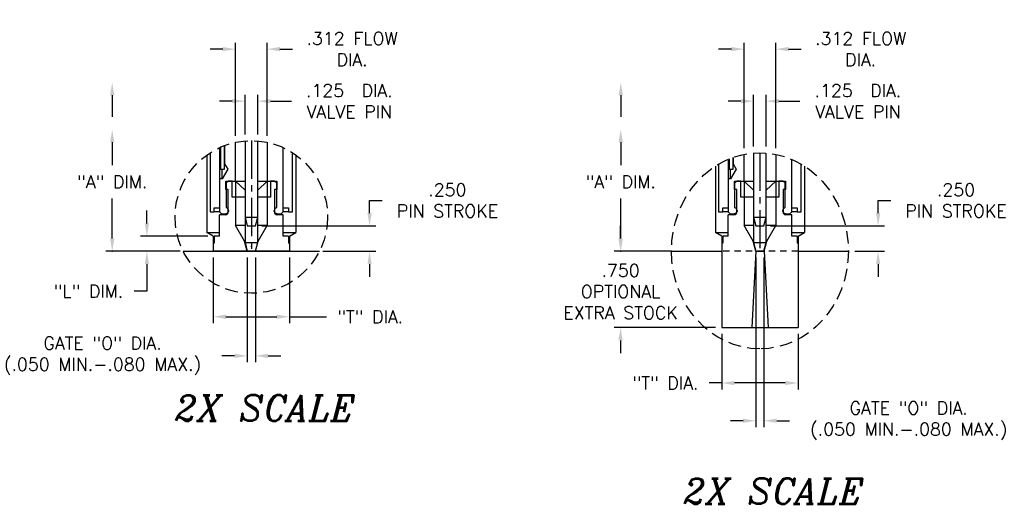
# Model space of a CAD drawing. Extents: x -79 to 56, y -28 to 58.
# Tile 8 of 23: x -66 to -47, y 29 to 38. Entities that reach past the tile are written whole.
import ezdxf
from ezdxf.enums import TextEntityAlignment as Align

# ---------------------------------------------------------------- set-up
doc = ezdxf.new("R2010")
doc.units = 0
doc.header["$MEASUREMENT"] = 0
for name, pattern in [('CENTER2', [1.125, 0.75, -0.125, 0.125, -0.125]), ('HIDDEN', [0.375, 0.25, -0.125]), ('HIDDEN2', [0.1875, 0.125, -0.0625])]:
    doc.linetypes.add(name, pattern=pattern)
doc.layers.get('DEFPOINTS').update_dxf_attribs({"linetype": 'CONTINUOUS'})
for name, color, linetype in [('DIM_HIDDEN', 4, 'HIDDEN'), ('DIMENSIONS', 4, 'CONTINUOUS'), ('DSCV_BORE_CENTER', 22, 'CENTER2'), ('DSCV_BORE_LIGHT', 134, 'CONTINUOUS'), ('MBH_HEATER', 1, 'CONTINUOUS'), ('SCV_200_FBT_SHAPE', 3, 'CONTINUOUS'), ('SCV_200_NBL_SHAPE', 3, 'CONTINUOUS'), ('SCV_200_VP_SOLID', 1, 'CONTINUOUS')]:
    doc.layers.add(name, color=color, linetype=linetype)
doc.layers.add('Visible (ANSI)', color=7, linetype='CONTINUOUS', lineweight=50)
doc.styles.add('ITALIC', font='italic.shx')
doc.styles.add('ROMANS', font='romans.shx')
doc.dimstyles.new('CATALOG_2XSCALE', dxfattribs={"dimscale": 2, "dimtxt": 0.125, "dimasz": 0.125, "dimexe": 0.0625, "dimexo": 0.0625, "dimgap": 0.09, "dimtad": 0, "dimtih": 1, "dimtoh": 1, "dimdec": 3, "dimlfac": 0.5, "dimzin": 4, "dimdsep": 46, "dimtxsty": 'ROMANS', "dimcen": 0, "dimclrd": 256, "dimclre": 256, "dimclrt": 256, "dimadec": 0, "dimazin": 0, "dimtfac": 0.7, "dimtdec": 3, "dimtofl": 0, "dimtmove": 0, "dimatfit": 3, "dimfxl": 1, "dimtolj": 1, "dimtzin": 4, "dimlwd": -1, "dimlwe": -1, "dimarcsym": 0})

# ---------------------------------------------------------------- blocks, each defined once
blk = doc.blocks.new('*D0')
at = {"layer": 'DEFPOINTS', "color": 0}
for p in [(-62.518, 33.809), (-63.842, 33.51), (-63.127, 33.51)]:
    blk.add_point(p, dxfattribs=at)
at = {"layer": 'DIMENSIONS'}
for p, q in [((-63.842, 34.059), (-63.842, 34.309)), ((-62.643, 33.809), (-63.967, 33.809)), ((-63.252, 33.51), (-63.967, 33.51)), ((-63.842, 33.26), (-63.842, 32.724)), ((-63.842, 32.724), (-64.092, 32.724))]:
    blk.add_line(p, q, dxfattribs=at)
for points in [[(-63.883, 34.059), (-63.8, 34.059), (-63.842, 33.809)], [(-63.883, 33.26), (-63.8, 33.26), (-63.842, 33.51)]]:
    blk.add_solid(points, dxfattribs=at)
at = {"layer": 'DIMENSIONS', "insert": (-64.992, 32.724), "char_height": 0.25, "attachment_point": 5, "style": 'ROMANS'}
blk.add_mtext('\\A1;"L" DIM.', dxfattribs=at)
blk = doc.blocks.new('*D1')
at = {"layer": 'DEFPOINTS', "color": 0}
for p in [(-62.537, 33.51), (-61.038, 33.51), (-62.537, 32.224)]:
    blk.add_point(p, dxfattribs=at)
at = {"layer": 'DIMENSIONS'}
for p, q in [((-62.537, 33.385), (-62.537, 32.099)), ((-61.038, 33.385), (-61.038, 32.099)), ((-62.287, 32.224), (-61.288, 32.224)), ((-61.038, 32.224), (-60.31, 32.224))]:
    blk.add_line(p, q, dxfattribs=at)
for points in [[(-62.287, 32.265), (-62.287, 32.182), (-62.537, 32.224)], [(-61.288, 32.265), (-61.288, 32.182), (-61.038, 32.224)]]:
    blk.add_solid(points, dxfattribs=at)
at = {"layer": 'DIMENSIONS', "insert": (-59.451, 32.224), "char_height": 0.25, "attachment_point": 5, "style": 'ROMANS'}
blk.add_mtext('\\A1;"T" DIA.', dxfattribs=at)
blk = doc.blocks.new('*D2')
at = {"layer": 'DEFPOINTS', "color": 0}
for p in [(-54.527, 33.51), (-53.526, 33.51), (-52.537, 32.01)]:
    blk.add_point(p, dxfattribs=at)
at = {"layer": 'DIMENSIONS'}
for p, q in [((-54.527, 33.76), (-54.527, 34.01)), ((-53.651, 33.51), (-54.652, 33.51)), ((-52.662, 32.01), (-54.652, 32.01)), ((-54.527, 31.76), (-54.527, 31.51))]:
    blk.add_line(p, q, dxfattribs=at)
for points in [[(-54.569, 33.76), (-54.486, 33.76), (-54.527, 33.51)], [(-54.569, 31.76), (-54.486, 31.76), (-54.527, 32.01)]]:
    blk.add_solid(points, dxfattribs=at)
at = {"layer": 'DIMENSIONS', "insert": (-54.527, 32.717), "char_height": 0.25, "attachment_point": 5, "style": 'ROMANS'}
blk.add_mtext('\\A1;.750 \\POPTIONAL\\PEXTRA STOCK', dxfattribs=at)
blk = doc.blocks.new('*D69')
at = {"layer": 'DEFPOINTS', "color": 0}
for p in [(-61.663, 36.459), (-61.912, 35.679), (-61.663, 35.679)]:
    blk.add_point(p, dxfattribs=at)
at = {"layer": 'DIMENSIONS'}
for p, q in [((-62.162, 36.459), (-62.412, 36.459)), ((-61.912, 35.804), (-61.912, 36.584)), ((-61.663, 35.804), (-61.663, 36.584)), ((-61.413, 36.459), (-60.999, 36.459))]:
    blk.add_line(p, q, dxfattribs=at)
for points in [[(-62.162, 36.501), (-62.162, 36.418), (-61.912, 36.459)], [(-61.413, 36.501), (-61.413, 36.418), (-61.663, 36.459)]]:
    blk.add_solid(points, dxfattribs=at)
at = {"layer": 'DIMENSIONS', "insert": (-59.861, 36.459), "char_height": 0.25, "attachment_point": 5, "style": 'ROMANS'}
blk.add_mtext('\\A1;.125  DIA.\\PVALVE PIN', dxfattribs=at)
blk = doc.blocks.new('*D70')
at = {"layer": 'DEFPOINTS', "color": 0}
for p in [(-61.868, 33.51), (-61.708, 33.51), (-61.708, 31.455)]:
    blk.add_point(p, dxfattribs=at)
at = {"layer": 'DIMENSIONS'}
for p, q in [((-61.868, 33.385), (-61.868, 31.33)), ((-61.708, 33.385), (-61.708, 31.33)), ((-62.118, 31.455), (-62.368, 31.455)), ((-61.458, 31.455), (-61.208, 31.455))]:
    blk.add_line(p, q, dxfattribs=at)
for points in [[(-62.118, 31.497), (-62.118, 31.413), (-61.868, 31.455)], [(-61.458, 31.497), (-61.458, 31.413), (-61.708, 31.455)]]:
    blk.add_solid(points, dxfattribs=at)
at = {"layer": 'DIMENSIONS', "insert": (-64.714, 31.455), "char_height": 0.25, "attachment_point": 5, "style": 'ROMANS'}
blk.add_mtext('\\A1;GATE "O" DIA.\\P(.050 MIN.-.080 MAX.)', dxfattribs=at)
blk = doc.blocks.new('*D73')
at = {"layer": 'DEFPOINTS', "color": 0}
for p in [(-61.476, 37.482), (-62.1, 35.651), (-61.476, 35.651)]:
    blk.add_point(p, dxfattribs=at)
at = {"layer": 'DIMENSIONS'}
for p, q in [((-62.1, 35.776), (-62.1, 37.607)), ((-61.476, 35.776), (-61.476, 37.607)), ((-62.35, 37.482), (-62.6, 37.482)), ((-61.226, 37.482), (-60.976, 37.482))]:
    blk.add_line(p, q, dxfattribs=at)
for points in [[(-62.35, 37.524), (-62.35, 37.441), (-62.1, 37.482)], [(-61.226, 37.524), (-61.226, 37.441), (-61.476, 37.482)]]:
    blk.add_solid(points, dxfattribs=at)
at = {"layer": 'DIMENSIONS', "insert": (-59.807, 37.482), "char_height": 0.25, "attachment_point": 5, "style": 'ROMANS'}
blk.add_mtext('\\A1;.312 FLOW\\PDIA.', dxfattribs=at)
blk = doc.blocks.new('*D68')
at = {"layer": 'DEFPOINTS', "color": 0}
for p in [(-61.708, 34.01), (-59.463, 34.01), (-60.509, 33.51)]:
    blk.add_point(p, dxfattribs=at)
at = {"layer": 'DIMENSIONS'}
for p, q in [((-59.463, 34.26), (-59.463, 34.51)), ((-59.463, 34.51), (-59.213, 34.51)), ((-61.583, 34.01), (-59.338, 34.01)), ((-60.384, 33.51), (-59.338, 33.51)), ((-59.463, 33.26), (-59.463, 33.01))]:
    blk.add_line(p, q, dxfattribs=at)
for points in [[(-59.504, 34.26), (-59.421, 34.26), (-59.463, 34.01)], [(-59.504, 33.26), (-59.421, 33.26), (-59.463, 33.51)]]:
    blk.add_solid(points, dxfattribs=at)
at = {"layer": 'DIMENSIONS', "insert": (-57.932, 34.51), "char_height": 0.25, "attachment_point": 5, "style": 'ROMANS'}
blk.add_mtext('\\A1;.250 \\PPIN STROKE', dxfattribs=at)
blk = doc.blocks.new('*D78')
at = {"layer": 'DEFPOINTS', "color": 0}
for p in [(-52.537, 32.01), (-51.038, 32.01), (-52.537, 30.922)]:
    blk.add_point(p, dxfattribs=at)
at = {"layer": 'DIMENSIONS'}
for p, q in [((-52.537, 31.885), (-52.537, 30.797)), ((-51.038, 31.885), (-51.038, 30.797)), ((-52.537, 30.922), (-52.787, 30.922)), ((-51.288, 30.922), (-52.287, 30.922))]:
    blk.add_line(p, q, dxfattribs=at)
for points in [[(-52.287, 30.963), (-52.287, 30.88), (-52.537, 30.922)], [(-51.288, 30.963), (-51.288, 30.88), (-51.038, 30.922)]]:
    blk.add_solid(points, dxfattribs=at)
at = {"layer": 'DIMENSIONS', "insert": (-53.645, 30.922), "char_height": 0.25, "attachment_point": 5, "style": 'ROMANS'}
blk.add_mtext('\\A1;"T" DIA.', dxfattribs=at)
blk = doc.blocks.new('*D79')
at = {"layer": 'DEFPOINTS', "color": 0}
for p in [(-51.663, 36.459), (-51.912, 35.441), (-51.663, 35.441)]:
    blk.add_point(p, dxfattribs=at)
at = {"layer": 'DIMENSIONS'}
for p, q in [((-52.162, 36.459), (-52.412, 36.459)), ((-51.912, 35.566), (-51.912, 36.584)), ((-51.663, 35.566), (-51.663, 36.584)), ((-51.413, 36.459), (-50.999, 36.459))]:
    blk.add_line(p, q, dxfattribs=at)
for points in [[(-52.162, 36.501), (-52.162, 36.418), (-51.912, 36.459)], [(-51.413, 36.501), (-51.413, 36.418), (-51.663, 36.459)]]:
    blk.add_solid(points, dxfattribs=at)
at = {"layer": 'DIMENSIONS', "insert": (-49.86, 36.459), "char_height": 0.25, "attachment_point": 5, "style": 'ROMANS'}
blk.add_mtext('\\A1;.125  DIA.\\PVALVE PIN', dxfattribs=at)
blk = doc.blocks.new('*D80')
at = {"layer": 'DEFPOINTS', "color": 0}
for p in [(-51.867, 33.51), (-51.707, 33.51), (-51.707, 30.18)]:
    blk.add_point(p, dxfattribs=at)
at = {"layer": 'DIMENSIONS'}
for p, q in [((-51.867, 33.385), (-51.867, 30.055)), ((-51.707, 33.385), (-51.707, 30.055)), ((-52.117, 30.18), (-52.367, 30.18)), ((-51.457, 30.18), (-51.207, 30.18))]:
    blk.add_line(p, q, dxfattribs=at)
for points in [[(-52.117, 30.222), (-52.117, 30.139), (-51.867, 30.18)], [(-51.457, 30.222), (-51.457, 30.139), (-51.707, 30.18)]]:
    blk.add_solid(points, dxfattribs=at)
at = {"layer": 'DIMENSIONS', "insert": (-48.861, 30.18), "char_height": 0.25, "attachment_point": 5, "style": 'ROMANS'}
blk.add_mtext('\\A1;GATE "O" DIA.\\P(.050 MIN.-.080 MAX.)', dxfattribs=at)
blk = doc.blocks.new('*D81')
at = {"layer": 'DEFPOINTS', "color": 0}
for p in [(-51.475, 37.482), (-52.099, 35.414), (-51.475, 35.414)]:
    blk.add_point(p, dxfattribs=at)
at = {"layer": 'DIMENSIONS'}
for p, q in [((-52.099, 35.539), (-52.099, 37.607)), ((-51.475, 35.539), (-51.475, 37.607)), ((-52.349, 37.482), (-52.599, 37.482)), ((-51.225, 37.482), (-50.975, 37.482))]:
    blk.add_line(p, q, dxfattribs=at)
for points in [[(-52.349, 37.524), (-52.349, 37.441), (-52.099, 37.482)], [(-51.225, 37.524), (-51.225, 37.441), (-51.475, 37.482)]]:
    blk.add_solid(points, dxfattribs=at)
at = {"layer": 'DIMENSIONS', "insert": (-49.807, 37.482), "char_height": 0.25, "attachment_point": 5, "style": 'ROMANS'}
blk.add_mtext('\\A1;.312 FLOW\\PDIA.', dxfattribs=at)
blk = doc.blocks.new('*D82')
at = {"layer": 'DEFPOINTS', "color": 0}
for p in [(-51.707, 34.01), (-49.463, 34.01), (-50.048, 33.51)]:
    blk.add_point(p, dxfattribs=at)
at = {"layer": 'DIMENSIONS'}
for p, q in [((-49.463, 34.26), (-49.463, 34.51)), ((-49.463, 34.51), (-49.213, 34.51)), ((-51.582, 34.01), (-49.338, 34.01)), ((-49.923, 33.51), (-49.338, 33.51)), ((-49.463, 33.26), (-49.463, 33.01))]:
    blk.add_line(p, q, dxfattribs=at)
for points in [[(-49.504, 34.26), (-49.421, 34.26), (-49.463, 34.01)], [(-49.504, 33.26), (-49.421, 33.26), (-49.463, 33.51)]]:
    blk.add_solid(points, dxfattribs=at)
at = {"layer": 'DIMENSIONS', "insert": (-47.931, 34.51), "char_height": 0.25, "attachment_point": 5, "style": 'ROMANS'}
blk.add_mtext('\\A1;.250 \\PPIN STROKE', dxfattribs=at)

msp = doc.modelspace()

# ---------------------------------------------------------------- linework, layer by layer
at = {"layer": 'DIM_HIDDEN'}
msp.add_circle((-61.7875, 34.1841), 1.5, dxfattribs=at)
msp.add_ellipse((-51.7873, 33.5186), major_axis=(0, -1.9271), ratio=0.9024068, dxfattribs=at)
at = {"layer": 'DIMENSIONS'}
for p, q in [((-64.5237, 36.5775), (-64.5237, 36.1515)), ((-54.5234, 36.5775), (-54.5234, 36.1515)), ((-64.5237, 35.6515), (-64.5237, 35.2033)), ((-54.5234, 35.6515), (-54.5234, 35.2033)), ((-64.5237, 33.7596), (-64.5237, 34.5457)), ((-54.5234, 33.7596), (-54.5234, 34.5457)), ((-63.1858, 33.5096), (-64.6487, 33.5096)), ((-53.5263, 33.5096), (-54.6484, 33.5096))]:
    msp.add_line(p, q, dxfattribs=at)
for p in [(-64.5237, 33.5096), (-54.5234, 33.5096)]:
    msp.add_point(p, dxfattribs=at)
for points in [[(-64.5653, 36.5775), (-64.482, 36.5775), (-64.5237, 36.8275)], [(-54.5651, 36.5775), (-54.4817, 36.5775), (-54.5234, 36.8275)], [(-64.5653, 35.6515), (-64.482, 35.6515), (-64.5237, 35.9015)], [(-54.5651, 35.6515), (-54.4817, 35.6515), (-54.5234, 35.9015)], [(-64.5653, 33.7596), (-64.482, 33.7596), (-64.5237, 33.5096)], [(-54.5651, 33.7596), (-54.4817, 33.7596), (-54.5234, 33.5096)]]:
    msp.add_solid(points, dxfattribs=at)
at = {"layer": 'DSCV_BORE_CENTER'}
for p, q in [((-61.7875, 35.6841), (-61.7875, 33.5096)), ((-51.7873, 35.4457), (-51.7873, 33.5096))]:
    msp.add_line(p, q, dxfattribs=at)
at = {"layer": 'DSCV_BORE_LIGHT'}
for p, q in [((-62.6625, 35.4024), (-62.6625, 33.8814)), ((-60.9125, 35.4024), (-60.9125, 33.8814)), ((-52.6623, 35.184), (-52.6623, 33.8814)), ((-50.9123, 35.184), (-50.9123, 33.8814)), ((-62.6625, 33.8814), (-62.4125, 33.8814)), ((-62.538, 33.8096), (-62.6625, 33.8814)), ((-62.538, 33.8096), (-62.538, 33.5096)), ((-61.1625, 33.8814), (-60.9125, 33.8814)), ((-61.037, 33.8096), (-60.9125, 33.8814)), ((-61.037, 33.8096), (-61.037, 33.5096)), ((-52.6623, 33.8814), (-52.4123, 33.8814)), ((-52.5378, 33.8096), (-52.6623, 33.8814)), ((-52.5378, 33.8096), (-52.5378, 33.5096)), ((-51.1623, 33.8814), (-50.9123, 33.8814)), ((-51.0368, 33.8096), (-50.9123, 33.8814)), ((-51.0368, 33.8096), (-51.0368, 33.5096)), ((-63.1273, 33.5096), (-60.4478, 33.5096)), ((-53.5263, 33.5096), (-52.5368, 33.5096)), ((-51.0378, 33.5096), (-50.0483, 33.5096))]:
    msp.add_line(p, q, dxfattribs=at)
at = {"layer": 'MBH_HEATER'}
for p, q in [((-62.5995, 35.4453), (-62.5995, 34.2826)), ((-62.3935, 35.5562), (-62.3935, 35.1226)), ((-62.3135, 35.1226), (-62.3135, 35.5888)), ((-60.9755, 34.2826), (-60.9755, 35.4453)), ((-52.3933, 35.3249), (-52.3933, 35.1226)), ((-52.3133, 35.1226), (-52.3133, 35.3554)), ((-62.3935, 35.1226), (-62.3135, 35.1226)), ((-52.5993, 35.2227), (-52.5993, 34.2826)), ((-52.3933, 35.1226), (-52.3133, 35.1226)), ((-50.9753, 34.2826), (-50.9753, 35.2227)), ((-62.5995, 34.2826), (-62.5175, 34.2826)), ((-62.5175, 34.2826), (-62.5175, 34.3606)), ((-62.5175, 34.3606), (-62.4135, 34.3606)), ((-62.4135, 34.2826), (-62.5175, 34.2826)), ((-61.1615, 34.3606), (-61.0575, 34.3606)), ((-61.0575, 34.2826), (-61.1615, 34.2826)), ((-61.0575, 34.3606), (-61.0575, 34.2826)), ((-61.0575, 34.2826), (-60.9755, 34.2826)), ((-52.5993, 34.2826), (-52.5173, 34.2826)), ((-52.5173, 34.2826), (-52.5173, 34.3606)), ((-52.5173, 34.3606), (-52.4133, 34.3606)), ((-52.4133, 34.2826), (-52.5173, 34.2826)), ((-51.1613, 34.3606), (-51.0573, 34.3606)), ((-51.0573, 34.2826), (-51.1613, 34.2826)), ((-51.0573, 34.3606), (-51.0573, 34.2826)), ((-51.0573, 34.2826), (-50.9753, 34.2826))]:
    msp.add_line(p, q, dxfattribs=at)
at = {"layer": 'SCV_200_FBT_SHAPE'}
for p, q in [((-62.2875, 34.7246), (-62.2875, 34.8846)), ((-62.2875, 34.8846), (-61.9121, 34.8846)), ((-62.2375, 34.8846), (-62.2855, 34.8568)), ((-62.2855, 34.8568), (-62.2855, 34.3709)), ((-62.1625, 34.8846), (-62.2375, 34.8846)), ((-62.1625, 34.5726), (-62.1625, 34.8846)), ((-62.0995, 34.8846), (-62.0995, 34.5726)), ((-62.0995, 34.8846), (-61.9121, 34.7112)), ((-61.6629, 34.8846), (-61.2875, 34.8846)), ((-61.4755, 34.8846), (-61.6629, 34.7112)), ((-61.4755, 34.8846), (-61.4755, 34.5726)), ((-61.3375, 34.8846), (-61.4125, 34.8846)), ((-61.4125, 34.8846), (-61.4125, 34.5726)), ((-61.2895, 34.8568), (-61.3375, 34.8846)), ((-61.2895, 34.3709), (-61.2895, 34.8568)), ((-61.2875, 34.8846), (-61.2875, 34.7246)), ((-52.2873, 34.7246), (-52.2873, 34.8846)), ((-52.2873, 34.8846), (-51.9119, 34.8846)), ((-52.2373, 34.8846), (-52.2853, 34.8568)), ((-52.2853, 34.8568), (-52.2853, 34.3709)), ((-52.1623, 34.8846), (-52.2373, 34.8846)), ((-52.1623, 34.5726), (-52.1623, 34.8846)), ((-52.0993, 34.8846), (-52.0993, 34.5726)), ((-52.0993, 34.8846), (-51.9119, 34.7112)), ((-51.6627, 34.8846), (-51.2873, 34.8846)), ((-51.4753, 34.8846), (-51.6627, 34.7112)), ((-51.4753, 34.8846), (-51.4753, 34.5726)), ((-51.3373, 34.8846), (-51.4123, 34.8846)), ((-51.4123, 34.8846), (-51.4123, 34.5726)), ((-51.2893, 34.8568), (-51.3373, 34.8846)), ((-51.2893, 34.3709), (-51.2893, 34.8568)), ((-51.2873, 34.8846), (-51.2873, 34.7246)), ((-62.2425, 34.7246), (-62.2875, 34.7246)), ((-62.2425, 34.2714), (-62.2425, 34.7246)), ((-61.2875, 34.7246), (-61.3325, 34.7246)), ((-61.3325, 34.7246), (-61.3325, 34.2714)), ((-52.2423, 34.7246), (-52.2873, 34.7246)), ((-52.2423, 34.2714), (-52.2423, 34.7246)), ((-51.2873, 34.7246), (-51.3323, 34.7246)), ((-51.3323, 34.7246), (-51.3323, 34.2714)), ((-61.9121, 34.5726), (-62.1625, 34.5726)), ((-62.0995, 34.5726), (-62.0995, 34.0173)), ((-61.4125, 34.5726), (-61.6629, 34.5726)), ((-61.4755, 34.5726), (-61.4755, 34.0173)), ((-51.9119, 34.5726), (-52.1623, 34.5726)), ((-52.0993, 34.5726), (-52.0993, 34.0173)), ((-51.4123, 34.5726), (-51.6627, 34.5726)), ((-51.4753, 34.5726), (-51.4753, 34.0173)), ((-62.2925, 34.2426), (-62.2425, 34.2714)), ((-62.2855, 34.3709), (-62.2675, 34.3605)), ((-62.2425, 34.2714), (-62.24, 34.2714)), ((-62.2375, 34.3086), (-62.2375, 34.2886)), ((-61.3375, 34.2886), (-61.3375, 34.3086)), ((-61.3075, 34.3605), (-61.2895, 34.3709)), ((-52.2923, 34.2426), (-52.2423, 34.2714)), ((-52.2853, 34.3709), (-52.2673, 34.3605)), ((-52.2423, 34.2714), (-52.2398, 34.2714)), ((-52.2373, 34.3086), (-52.2373, 34.2886)), ((-51.3373, 34.2886), (-51.3373, 34.3086)), ((-51.3073, 34.3605), (-51.2893, 34.3709)), ((-62.2975, 34.2286), (-62.4125, 34.2286)), ((-62.4125, 33.8086), (-62.4125, 34.2286)), ((-62.3735, 34.2426), (-62.2925, 34.2426)), ((-62.259, 34.2426), (-62.2925, 34.2426)), ((-61.1625, 34.2286), (-61.2775, 34.2286)), ((-61.1625, 33.8086), (-61.1625, 34.2286)), ((-52.2973, 34.2286), (-52.4123, 34.2286)), ((-52.4123, 33.8086), (-52.4123, 34.2286)), ((-52.3733, 34.2426), (-52.2923, 34.2426)), ((-52.2587, 34.2426), (-52.2923, 34.2426)), ((-51.1623, 34.2286), (-51.2773, 34.2286)), ((-51.1623, 33.8086), (-51.1623, 34.2286)), ((-61.9121, 34.0173), (-62.0995, 34.0173)), ((-61.9219, 33.7096), (-62.0995, 34.0173)), ((-61.4755, 34.0173), (-61.6629, 34.0173)), ((-61.6532, 33.7096), (-61.4755, 34.0173)), ((-51.9119, 34.0173), (-52.0993, 34.0173)), ((-51.9216, 33.7096), (-52.0993, 34.0173)), ((-51.4753, 34.0173), (-51.6627, 34.0173)), ((-51.6529, 33.7096), (-51.4753, 34.0173)), ((-62.5175, 33.8086), (-62.5175, 33.6696)), ((-62.4125, 33.8086), (-62.5175, 33.8086)), ((-61.9121, 33.7096), (-61.9219, 33.7096)), ((-61.8683, 33.5096), (-61.9219, 33.7096)), ((-61.7068, 33.5096), (-61.6532, 33.7096)), ((-61.6532, 33.7096), (-61.6629, 33.7096)), ((-61.0575, 33.8086), (-61.1625, 33.8086)), ((-61.0575, 33.8086), (-61.0575, 33.6696)), ((-52.5173, 33.8086), (-52.5173, 33.6696)), ((-52.4123, 33.8086), (-52.5173, 33.8086)), ((-51.9119, 33.7096), (-51.9216, 33.7096)), ((-51.868, 33.5096), (-51.9216, 33.7096)), ((-51.7065, 33.5096), (-51.6529, 33.7096)), ((-51.6529, 33.7096), (-51.6627, 33.7096)), ((-51.0573, 33.8086), (-51.1623, 33.8086)), ((-51.0573, 33.8086), (-51.0573, 33.6696)), ((-62.537, 33.6696), (-62.537, 33.5096)), ((-62.5175, 33.6696), (-62.537, 33.6696)), ((-61.038, 33.5096), (-62.537, 33.5096)), ((-61.8675, 33.5096), (-61.7075, 33.5096)), ((-61.038, 33.6696), (-61.0575, 33.6696)), ((-61.038, 33.6696), (-61.038, 33.5096)), ((-52.5368, 33.6696), (-52.5368, 32.0096)), ((-52.5173, 33.6696), (-52.5368, 33.6696)), ((-51.868, 33.5096), (-51.9466, 32.0096)), ((-51.8673, 33.5096), (-51.7073, 33.5096)), ((-51.7065, 33.5096), (-51.6279, 32.0096)), ((-51.0378, 33.6696), (-51.0573, 33.6696)), ((-51.0378, 33.6696), (-51.0378, 32.0096)), ((-52.5368, 32.0096), (-51.0378, 32.0096))]:
    msp.add_line(p, q, dxfattribs=at)
at = {"layer": 'SCV_200_FBT_SHAPE', "linetype": 'HIDDEN2'}
msp.add_line((-51.0378, 33.5096), (-52.5368, 33.5096), dxfattribs=at)
at = {"layer": 'SCV_200_FBT_SHAPE'}
for centre in [(-61.7875, 33.5096), (-51.7873, 33.5096)]:
    msp.add_circle(centre, 0.0004, dxfattribs=at)
for centre, start, end in [((-62.2975, 34.2886), 270, 0), ((-62.2975, 34.3086), 0, 60), ((-61.2775, 34.3086), 120, 180), ((-61.2775, 34.2886), 180, 270), ((-52.2973, 34.2886), 270, 0), ((-52.2973, 34.3086), 0, 60), ((-51.2773, 34.3086), 120, 180), ((-51.2773, 34.2886), 180, 270)]:
    msp.add_arc(centre, 0.06, start, end, dxfattribs=at)
at = {"layer": 'SCV_200_NBL_SHAPE'}
for p, q in [((-62.0995, 34.8846), (-62.0995, 35.6513)), ((-61.4755, 35.6513), (-61.4755, 34.8846)), ((-62.4135, 35.5472), (-62.4135, 34.2826)), ((-62.3135, 35.5888), (-62.3135, 35.2263)), ((-61.1615, 34.2826), (-61.1615, 35.5472)), ((-52.4133, 35.3165), (-52.4133, 34.2826)), ((-52.3133, 35.3554), (-52.3133, 35.2263)), ((-52.0993, 34.8846), (-52.0993, 35.4144)), ((-51.4753, 35.4144), (-51.4753, 34.8846)), ((-51.1613, 34.2826), (-51.1613, 35.3165)), ((-62.2512, 35.1226), (-62.3635, 34.9356)), ((-62.3635, 34.9356), (-62.3635, 35.1226)), ((-62.3135, 35.2263), (-62.2512, 35.1226)), ((-52.2509, 35.1226), (-52.3633, 34.9356)), ((-52.3633, 34.9356), (-52.3633, 35.1226)), ((-52.3133, 35.2263), (-52.2509, 35.1226)), ((-62.3635, 34.9356), (-62.4135, 34.9356)), ((-52.3633, 34.9356), (-52.4133, 34.9356)), ((-62.4135, 34.2826), (-62.3735, 34.2426)), ((-61.3325, 34.2714), (-61.2825, 34.2426)), ((-61.2015, 34.2426), (-61.1615, 34.2826)), ((-52.4133, 34.2826), (-52.3733, 34.2426)), ((-51.3323, 34.2714), (-51.2823, 34.2426)), ((-51.2013, 34.2426), (-51.1613, 34.2826)), ((-61.2825, 34.2426), (-61.3161, 34.2426)), ((-61.2825, 34.2426), (-61.2015, 34.2426)), ((-51.2823, 34.2426), (-51.3158, 34.2426)), ((-51.2823, 34.2426), (-51.2013, 34.2426))]:
    msp.add_line(p, q, dxfattribs=at)
at = {"layer": 'SCV_200_VP_SOLID'}
for p, q in [((-61.9121, 35.6789), (-61.9121, 33.682)), ((-61.6629, 33.682), (-61.6629, 35.6789)), ((-51.9119, 35.4408), (-51.9119, 33.682)), ((-51.6627, 33.682), (-51.6627, 35.4408)), ((-61.9121, 34.182), (-61.8675, 34.0096)), ((-61.9121, 34.182), (-61.6629, 34.182)), ((-61.7075, 34.0096), (-61.6629, 34.182)), ((-51.9119, 34.182), (-51.8673, 34.0096)), ((-51.9119, 34.182), (-51.6627, 34.182)), ((-51.7073, 34.0096), (-51.6627, 34.182)), ((-61.8675, 34.0096), (-61.7075, 34.0096)), ((-51.8673, 34.0096), (-51.7073, 34.0096)), ((-61.9121, 33.682), (-61.6629, 33.682)), ((-61.9121, 33.682), (-61.8675, 33.5096)), ((-61.9121, 33.682), (-61.6629, 33.682)), ((-61.7075, 33.5096), (-61.6629, 33.682)), ((-51.9119, 33.682), (-51.6627, 33.682)), ((-51.9119, 33.682), (-51.8673, 33.5096)), ((-51.9119, 33.682), (-51.6627, 33.682)), ((-51.7073, 33.5096), (-51.6627, 33.682))]:
    msp.add_line(p, q, dxfattribs=at)
at = {"layer": 'Visible (ANSI)'}
for p, q in [((-61.335, 34.2714), (-61.3325, 34.2714)), ((-51.3348, 34.2714), (-51.3323, 34.2714))]:
    msp.add_line(p, q, dxfattribs=at)
for centre, radius, start, end in [((-61.7875, 33.6143), 0.0004, 179.97372, 0.02628), ((-61.7875, 34.0503), 0.436, 269.94744, 270.05256), ((-51.7873, 33.6143), 0.0004, 179.97372, 0.02628), ((-51.7873, 34.0503), 0.436, 269.94744, 270.05256)]:
    msp.add_arc(centre, radius, start, end, dxfattribs=at)

# ---------------------------------------------------------------- texts
at = {"layer": 'DIMENSIONS', "style": 'ITALIC'}
for p in [(-61.5138, 30.4308), (-51.5136, 28.7972)]:
    msp.add_text('2X SCALE', height=0.5, dxfattribs=at).set_placement(p, align=Align.MIDDLE_CENTER)
at = {"layer": 'DIMENSIONS', "char_height": 0.25, "attachment_point": 5, "style": 'ROMANS'}
for insert in [(-64.5237, 34.8745), (-54.5234, 34.8745)]:
    msp.add_mtext('\\A1;"A" DIM.', dxfattribs=dict(at, insert=insert))

# ---------------------------------------------------------------- dimensions: what is measured, and where the dimension line sits
at = {"layer": 'DIMENSIONS'}
for base, p1, p2, text, picture, middle in [((-61.4755, 37.4822), (-62.0995, 35.6513), (-61.4755, 35.6513), '<>FLOW\\PDIA.', '*D73', (-59.8074, 37.4822)), ((-51.4753, 37.4822), (-52.0993, 35.4144), (-51.4753, 35.4144), '<>FLOW\\PDIA.', '*D81', (-49.8072, 37.4822)), ((-61.6629, 36.4595), (-61.9121, 35.6789), (-61.6629, 35.6789), '<> DIA.\\PVALVE PIN', '*D69', (-59.8605, 36.4595)), ((-51.6627, 36.4595), (-51.9119, 35.4408), (-51.6627, 35.4408), '<> DIA.\\PVALVE PIN', '*D79', (-49.8603, 36.4595)), ((-61.7075, 31.455), (-61.8675, 33.5096), (-61.7075, 33.5096), 'GATE "O" DIA.\\P(.050 MIN.-.080 MAX.)', '*D70', (-64.7142, 31.455)), ((-62.537, 32.2237), (-61.038, 33.5096), (-62.537, 33.5096), '"T" DIA.', '*D1', (-59.4513, 32.2237)), ((-51.7073, 30.1803), (-51.8673, 33.5096), (-51.7073, 33.5096), 'GATE "O" DIA.\\P(.050 MIN.-.080 MAX.)', '*D80', (-48.8606, 30.1803)), ((-52.5368, 30.9218), (-51.0378, 32.0096), (-52.5368, 32.0096), '"T" DIA.', '*D78', (-53.6453, 30.9218))]:
    dim = msp.add_linear_dim(base=base, p1=p1, p2=p2, text=text, dimstyle='CATALOG_2XSCALE', override={"dimpost": ' '}, dxfattribs=at)
    dim.commit()
    dim.dimension.update_dxf_attribs({"geometry": picture, "text_midpoint": middle, "dimtype": 160})
for base, p1, p2, picture, middle in [((-59.4628, 34.0096), (-60.5089, 33.5096), (-61.7075, 34.0096), '*D68', (-57.9316, 34.5096)), ((-49.4625, 34.0096), (-50.0483, 33.5096), (-51.7073, 34.0096), '*D82', (-47.9313, 34.5096))]:
    dim = msp.add_linear_dim(base=base, p1=p1, p2=p2, angle=90, text='<>\\PPIN STROKE', dimstyle='CATALOG_2XSCALE', override={"dimpost": ' '}, dxfattribs=at)
    dim.commit()
    dim.dimension.update_dxf_attribs({"geometry": picture, "text_midpoint": middle})
for base, p1, p2, text, picture, middle in [((-63.8416, 33.5096), (-62.5175, 33.8086), (-63.1273, 33.5096), '"L" DIM.', '*D0', (-64.9919, 32.7235)), ((-54.5273, 33.5096), (-52.5368, 32.0096), (-53.5263, 33.5096), '<>\\POPTIONAL\\PEXTRA STOCK', '*D2', (-54.5273, 32.7172))]:
    dim = msp.add_linear_dim(base=base, p1=p1, p2=p2, angle=90, text=text, dimstyle='CATALOG_2XSCALE', override={"dimpost": ' '}, dxfattribs=at)
    dim.commit()
    dim.dimension.update_dxf_attribs({"geometry": picture, "text_midpoint": middle, "dimtype": 160})

doc.saveas('drawing.dxf')
